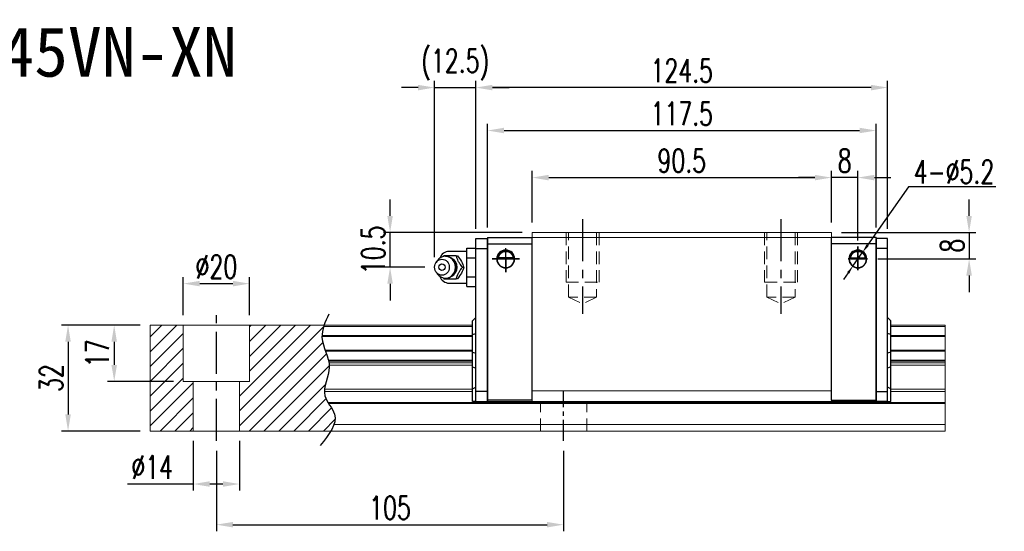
# Model space of a CAD drawing. Header units: millimetres. Extents: x 181 to 674, y 608 to 1035.
# Tile 3 of 3: x 376 to 674, y 608 to 763. Entities that reach past the tile are written whole.
import ezdxf
from ezdxf.enums import TextEntityAlignment as Align

# ---------------------------------------------------------------- set-up
doc = ezdxf.new("R2010")
doc.units = ezdxf.units.MM
doc.header["$PDSIZE"] = -1
for name, pattern in [('CENTER', [10.16, 6.35, -1.27, 1.27, -1.27]), ('DASHED', [0.75, 0.5, -0.25]), ('HIDDEN', [1.905, 1.27, -0.635])]:
    doc.linetypes.add(name, pattern=pattern)
for name, color, linetype in [('2', 7, 'Continuous'), ('CHA', 2, 'Continuous'), ('CL', 1, 'CENTER'), ('DIM', 4, 'Continuous'), ('HID', 2, 'DASHED'), ('OUT', 3, 'Continuous')]:
    doc.layers.add(name, color=color, linetype=linetype)
doc.styles.add('DIM-7', font='SIMPLEX.shx', dxfattribs={"width": 0.7, "bigfont": 'chineset.shx'})
doc.styles.add('T', font='kaiu.ttf')
doc.dimstyles.new('CNS', dxfattribs={"dimtxt": 3.5, "dimasz": 2.5, "dimexe": 1, "dimexo": 1.5, "dimgap": 0.09, "dimtad": 0, "dimdsep": 46, "dimtxsty": 'DIM-7', "dimcen": 0.09, "dimclrd": 1, "dimclre": 1, "dimclrt": 4, "dimadec": 0, "dimazin": 0, "dimtfac": 1, "dimtix": 1, "dimtmove": 2, "dimatfit": 3, "dimfxl": 1, "dimtvp": 0.971429, "dimtolj": 1, "dimarcsym": 0})
doc.dimstyles.new('CNSx1 (指線專用)', dxfattribs={"dimscale": 0.8, "dimtxt": 3.5, "dimasz": 2.5, "dimexe": 1, "dimexo": 1.5, "dimgap": 1, "dimtad": 1, "dimtih": 1, "dimtoh": 1, "dimdsep": 46, "dimtxsty": 'DIM-7', "dimcen": 0.09, "dimclrd": 256, "dimclre": 256, "dimclrt": 4, "dimadec": 0, "dimazin": 0, "dimtfac": 1, "dimtix": 1, "dimtmove": 1, "dimatfit": 3, "dimfxl": 1, "dimtvp": 0.971429, "dimtolj": 1, "dimarcsym": 0})

# ---------------------------------------------------------------- blocks, each defined once
blk = doc.blocks.new('*D16')
at = {"color": 7, "lineweight": -2}
for p, q in [((531.46, 701.54), (531.46, 717.14)), ((536.46, 715.14), (616.97, 715.14)), ((621.97, 701.54), (621.97, 717.14))]:
    blk.add_line(p, q, dxfattribs=at)
at = {"color": 7}
for points in [[(536.46, 715.97), (536.46, 714.3), (531.46, 715.14)], [(616.97, 715.97), (616.97, 714.3), (621.97, 715.14)]]:
    blk.add_solid(points, dxfattribs=at)
at = {"layer": 'DEFPOINTS', "color": 0}
for p in [(621.97, 715.14), (531.46, 698.54), (621.97, 698.54)]:
    blk.add_point(p, dxfattribs=at)
at = {"color": 7, "insert": (576.71, 720.24), "char_height": 7, "attachment_point": 5, "style": 'DIM-7'}
blk.add_mtext('\\A1;90.5', dxfattribs=at)
blk = doc.blocks.new('*D17')
at = {"color": 7, "lineweight": -2}
for p, q in [((514.46, 699.69), (514.46, 744.35)), ((633.97, 742.35), (519.46, 742.35)), ((638.97, 699.69), (638.97, 744.35))]:
    blk.add_line(p, q, dxfattribs=at)
at = {"color": 7}
for points in [[(519.46, 743.18), (519.46, 741.51), (514.46, 742.35)], [(633.97, 743.18), (633.97, 741.51), (638.97, 742.35)]]:
    blk.add_solid(points, dxfattribs=at)
at = {"layer": 'DEFPOINTS', "color": 0}
for p in [(514.46, 742.35), (514.46, 696.69), (638.97, 696.69)]:
    blk.add_point(p, dxfattribs=at)
at = {"color": 7, "insert": (576.71, 747.45), "char_height": 7, "attachment_point": 5, "style": 'DIM-7'}
blk.add_mtext('\\A1;124.5', dxfattribs=at)
blk = doc.blocks.new('*D18')
at = {"color": 7, "lineweight": -2}
for p, q in [((616.97, 715.14), (611.97, 715.14)), ((621.97, 701.54), (621.97, 717.14)), ((629.96, 715.14), (621.97, 715.14)), ((629.96, 696.14), (629.96, 717.14)), ((634.96, 715.14), (639.96, 715.14))]:
    blk.add_line(p, q, dxfattribs=at)
at = {"color": 7}
for points in [[(616.97, 715.97), (616.97, 714.3), (621.97, 715.14)], [(634.96, 715.97), (634.96, 714.3), (629.96, 715.14)]]:
    blk.add_solid(points, dxfattribs=at)
at = {"layer": 'DEFPOINTS', "color": 0}
for p in [(621.97, 715.14), (621.97, 698.54), (629.96, 693.14)]:
    blk.add_point(p, dxfattribs=at)
at = {"color": 7, "insert": (625.96, 720.24), "char_height": 7, "attachment_point": 5, "style": 'DIM-7'}
blk.add_mtext('\\A1;8', dxfattribs=at)
blk = doc.blocks.new('*D19')
at = {"color": 7, "lineweight": -2}
for p, q in [((663.6, 703.54), (663.6, 708.54)), ((624.97, 698.54), (665.6, 698.54)), ((663.6, 698.54), (663.6, 690.54)), ((635.96, 690.54), (665.6, 690.54)), ((663.6, 685.54), (663.6, 680.54))]:
    blk.add_line(p, q, dxfattribs=at)
at = {"color": 7}
for points in [[(662.76, 703.54), (664.43, 703.54), (663.6, 698.54)], [(662.76, 685.54), (664.43, 685.54), (663.6, 690.54)]]:
    blk.add_solid(points, dxfattribs=at)
at = {"layer": 'DEFPOINTS', "color": 0}
for p in [(621.97, 698.54), (632.96, 690.54), (663.6, 690.54)]:
    blk.add_point(p, dxfattribs=at)
at = {"color": 7, "insert": (658.5, 694.54), "char_height": 7, "attachment_point": 5, "rotation": 90, "style": 'DIM-7'}
blk.add_mtext('\\A1;8', dxfattribs=at)
blk = doc.blocks.new('*D21')
at = {"color": 7, "lineweight": -2}
for p, q in [((435.96, 632.54), (435.96, 608.23)), ((540.96, 632.54), (540.96, 608.23)), ((440.96, 610.23), (535.96, 610.23))]:
    blk.add_line(p, q, dxfattribs=at)
at = {"color": 7}
for points in [[(440.96, 611.06), (440.96, 609.4), (435.96, 610.23)], [(535.96, 611.06), (535.96, 609.4), (540.96, 610.23)]]:
    blk.add_solid(points, dxfattribs=at)
at = {"layer": 'DEFPOINTS', "color": 0}
for p in [(435.96, 635.54), (540.96, 635.54), (540.96, 610.23)]:
    blk.add_point(p, dxfattribs=at)
at = {"color": 7, "insert": (488.46, 615.33), "char_height": 7, "attachment_point": 5, "style": 'DIM-7'}
blk.add_mtext('\\A1;105', dxfattribs=at)
blk = doc.blocks.new('*D22')
at = {"color": 7, "lineweight": -2}
for p, q in [((425.96, 673.54), (425.96, 685.09)), ((445.96, 673.54), (445.96, 685.09)), ((430.96, 683.09), (440.96, 683.09))]:
    blk.add_line(p, q, dxfattribs=at)
at = {"color": 7}
for points in [[(430.96, 683.93), (430.96, 682.26), (425.96, 683.09)], [(440.96, 683.93), (440.96, 682.26), (445.96, 683.09)]]:
    blk.add_solid(points, dxfattribs=at)
at = {"layer": 'DEFPOINTS', "color": 0}
for p in [(445.96, 683.09), (425.96, 670.54), (445.96, 670.54)]:
    blk.add_point(p, dxfattribs=at)
at = {"color": 7, "insert": (435.96, 688.19), "char_height": 7, "attachment_point": 5, "style": 'DIM-7'}
blk.add_mtext('\\A1;%%C20', dxfattribs=at)
blk = doc.blocks.new('*D23')
at = {"color": 7, "lineweight": -2}
for p, q in [((412.96, 670.54), (403.07, 670.54)), ((405.07, 665.54), (405.07, 658.54)), ((422.96, 653.54), (403.07, 653.54))]:
    blk.add_line(p, q, dxfattribs=at)
at = {"color": 7}
for points in [[(404.23, 665.54), (405.9, 665.54), (405.07, 670.54)], [(404.23, 658.54), (405.9, 658.54), (405.07, 653.54)]]:
    blk.add_solid(points, dxfattribs=at)
at = {"layer": 'DEFPOINTS', "color": 0}
for p in [(415.96, 670.54), (405.07, 653.54), (425.96, 653.54)]:
    blk.add_point(p, dxfattribs=at)
at = {"color": 7, "insert": (399.97, 662.04), "char_height": 7, "attachment_point": 5, "rotation": 90, "style": 'DIM-7'}
blk.add_mtext('\\A1;17', dxfattribs=at)
blk = doc.blocks.new('*D20')
at = {"color": 7, "lineweight": -2}
for p, q in [((412.96, 670.54), (389.11, 670.54)), ((391.11, 665.54), (391.11, 643.54)), ((412.96, 638.54), (389.11, 638.54))]:
    blk.add_line(p, q, dxfattribs=at)
at = {"color": 7}
for points in [[(390.27, 665.54), (391.94, 665.54), (391.11, 670.54)], [(390.27, 643.54), (391.94, 643.54), (391.11, 638.54)]]:
    blk.add_solid(points, dxfattribs=at)
at = {"layer": 'DEFPOINTS', "color": 0}
for p in [(415.96, 670.54), (391.11, 638.54), (415.96, 638.54)]:
    blk.add_point(p, dxfattribs=at)
at = {"color": 7, "insert": (386.01, 654.54), "char_height": 7, "attachment_point": 5, "rotation": 90, "style": 'DIM-7'}
blk.add_mtext('\\A1;32', dxfattribs=at)
blk = doc.blocks.new('*D24')
at = {"color": 7, "lineweight": -2}
for p, q in [((428.96, 635.54), (428.96, 620.52)), ((442.96, 635.54), (442.96, 620.52)), ((428.96, 622.52), (409.1, 622.52)), ((437.96, 622.52), (433.96, 622.52))]:
    blk.add_line(p, q, dxfattribs=at)
at = {"color": 7}
for points in [[(433.96, 623.35), (433.96, 621.69), (428.96, 622.52)], [(437.96, 623.35), (437.96, 621.69), (442.96, 622.52)]]:
    blk.add_solid(points, dxfattribs=at)
at = {"layer": 'DEFPOINTS', "color": 0}
for p in [(428.96, 638.54), (442.96, 638.54), (442.96, 622.52)]:
    blk.add_point(p, dxfattribs=at)
at = {"color": 7, "insert": (416.53, 627.62), "char_height": 7, "attachment_point": 5, "style": 'DIM-7'}
blk.add_mtext('\\A1;%%C14', dxfattribs=at)
blk = doc.blocks.new('*D25')
at = {"layer": 'DEFPOINTS', "color": 0}
for p in [(635.47, 729.37), (517.96, 697.04), (635.47, 697.04)]:
    blk.add_point(p, dxfattribs=at)
at = {"layer": 'DIM', "color": 7, "lineweight": -2}
for p, q in [((517.96, 700.04), (517.96, 731.37)), ((635.47, 700.04), (635.47, 731.37)), ((522.96, 729.37), (630.47, 729.37))]:
    blk.add_line(p, q, dxfattribs=at)
at = {"layer": 'DIM', "color": 7}
for points in [[(522.96, 730.21), (522.96, 728.54), (517.96, 729.37)], [(630.47, 730.21), (630.47, 728.54), (635.47, 729.37)]]:
    blk.add_solid(points, dxfattribs=at)
at = {"layer": 'DIM', "color": 7, "insert": (576.71, 734.47), "char_height": 7, "attachment_point": 5, "style": 'DIM-7'}
blk.add_mtext('\\A1;117.5', dxfattribs=at)
blk = doc.blocks.new('*D26')
at = {"layer": 'DEFPOINTS', "color": 0}
for p in [(488.5, 698.54), (531.46, 698.54), (501.96, 688.04)]:
    blk.add_point(p, dxfattribs=at)
at = {"layer": 'DIM', "color": 7, "lineweight": -2}
for p, q in [((488.5, 703.54), (488.5, 708.54)), ((528.46, 698.54), (486.5, 698.54)), ((488.5, 688.04), (488.5, 698.54)), ((498.96, 688.04), (486.5, 688.04)), ((488.5, 683.04), (488.5, 678.04))]:
    blk.add_line(p, q, dxfattribs=at)
at = {"layer": 'DIM', "color": 7}
for points in [[(487.66, 703.54), (489.33, 703.54), (488.5, 698.54)], [(487.66, 683.04), (489.33, 683.04), (488.5, 688.04)]]:
    blk.add_solid(points, dxfattribs=at)
at = {"layer": 'DIM', "color": 7, "insert": (483.4, 693.29), "char_height": 7, "attachment_point": 5, "rotation": 90, "style": 'DIM-7'}
blk.add_mtext('\\A1;10.5', dxfattribs=at)
blk = doc.blocks.new('*D27')
at = {"color": 7, "lineweight": -2}
for p, q in [((496.96, 742.35), (491.96, 742.35)), ((501.96, 691.04), (501.96, 744.35)), ((501.96, 742.35), (514.46, 742.35)), ((514.46, 699.69), (514.46, 744.35)), ((519.46, 742.35), (524.46, 742.35))]:
    blk.add_line(p, q, dxfattribs=at)
at = {"color": 7}
for points in [[(496.96, 743.18), (496.96, 741.51), (501.96, 742.35)], [(519.46, 743.18), (519.46, 741.51), (514.46, 742.35)]]:
    blk.add_solid(points, dxfattribs=at)
at = {"layer": 'DEFPOINTS', "color": 0}
for p in [(514.46, 742.35), (514.46, 696.69), (501.96, 688.04)]:
    blk.add_point(p, dxfattribs=at)
at = {"color": 7, "insert": (508.21, 749.28), "char_height": 7, "attachment_point": 5, "style": 'DIM-7'}
blk.add_mtext('\\A1;(12.5)', dxfattribs=at)
blk = doc.blocks.new('*D88')
at = {"color": 0, "lineweight": -2}
for p, q in [((645.3, 712.39), (632.89, 694.72)), ((671.73, 712.39), (645.3, 712.39)), ((628.47, 688.41), (631.46, 692.67)), ((627.04, 686.37), (625.6, 684.32))]:
    blk.add_line(p, q, dxfattribs=at)
at = {"color": 0}
for points in [[(632.55, 694.96), (633.24, 694.48), (631.46, 692.67)], [(626.69, 686.61), (627.38, 686.13), (628.47, 688.41)]]:
    blk.add_solid(points, dxfattribs=at)
at = {"layer": 'DEFPOINTS', "color": 0}
for p in [(631.46, 692.67), (628.47, 688.41)]:
    blk.add_point(p, dxfattribs=at)
at = {"color": 0, "insert": (659.02, 716.89), "char_height": 3.5, "attachment_point": 5, "style": 'DIM-7'}
blk.add_mtext('\\A1;{\\H2x;4-∅5.2}', dxfattribs=at)

msp = doc.modelspace()

# ---------------------------------------------------------------- hatches: boundary and pattern name
at = {"layer": 'DIM'}
h = msp.add_hatch(dxfattribs=at)
h.set_pattern_fill('ANSI31', color=0, style=0)
h.set_pattern_definition([(45, (112.0167, 497.7613), (-2.245064, 2.245064), [])])
edge = h.paths.add_edge_path()
edge.add_spline(control_points=[(468.866, 662.973), (468.402, 664.275), (467.941, 665.651), (467.897, 667.028), (467.896, 667.113)], knot_values=[7.0410379, 7.0410379, 7.0410379, 7.0410379, 11.0834181, 11.3490412, 11.3490412, 11.3490412, 11.3490412], degree=3, periodic=0)
edge.add_spline(control_points=[(467.896, 667.113), (467.894, 667.211), (467.895, 667.309), (467.898, 667.407)], knot_values=[6.7346274, 6.7346274, 6.7346274, 6.7346274, 7.0410379, 7.0410379, 7.0410379, 7.0410379], degree=3, periodic=0)
edge.add_spline(control_points=[(467.898, 667.407), (467.922, 668.31), (468.112, 669.214), (468.399, 670.118)], knot_values=[3.908874, 3.908874, 3.908874, 3.908874, 6.7346274, 6.7346274, 6.7346274, 6.7346274], degree=3, periodic=0)
edge.add_spline(control_points=[(468.399, 670.118), (468.443, 670.26), (468.491, 670.402), (468.54, 670.543)], knot_values=[3.466366, 3.466366, 3.466366, 3.466366, 3.908874, 3.908874, 3.908874, 3.908874], degree=3, periodic=0)
edge.add_line((468.537, 670.543), (445.965, 670.543))
edge.add_line((445.965, 670.543), (445.965, 653.543))
edge.add_line((445.965, 653.543), (442.965, 653.543))
edge.add_line((442.965, 653.543), (442.965, 638.543))
edge.add_line((442.965, 638.543), (470.607, 638.543))
edge.add_spline(control_points=[(470.607, 638.543), (471.012, 639.214), (471.343, 639.881), (471.568, 640.543)], knot_values=[35.0876755, 35.0876755, 35.0876755, 35.0876755, 37.2888756, 37.2888756, 37.2888756, 37.2888756], degree=3, periodic=0)
edge.add_spline(control_points=[(471.568, 640.543), (471.927, 641.597), (472.108, 643.72), (470.608, 645.768), (469.928, 646.836)], knot_values=[27.949439, 27.949439, 27.949439, 27.949439, 31.4503537, 35.0876755, 35.0876755, 35.0876755, 35.0876755], degree=3, periodic=0)
edge.add_spline(control_points=[(469.928, 646.836), (469.853, 646.954), (469.779, 647.072), (469.707, 647.19)], knot_values=[27.5490533, 27.5490533, 27.5490533, 27.5490533, 27.949439, 27.949439, 27.949439, 27.949439], degree=3, periodic=0)
edge.add_spline(control_points=[(469.707, 647.19), (469.305, 647.847), (468.742, 648.927), (468.628, 650.062), (468.633, 650.5)], knot_values=[23.9494384, 23.9494384, 23.9494384, 23.9494384, 26.1777675, 27.5490533, 27.5490533, 27.5490533, 27.5490533], degree=3, periodic=0)
edge.add_spline(control_points=[(468.633, 650.5), (468.636, 650.734), (468.652, 650.97), (468.678, 651.207)], knot_values=[23.2175338, 23.2175338, 23.2175338, 23.2175338, 23.9494384, 23.9494384, 23.9494384, 23.9494384], degree=3, periodic=0)
edge.add_spline(control_points=[(468.678, 651.207), (468.922, 653.349), (470.167, 655.844), (470.092, 658.26), (470.075, 658.482)], knot_values=[15.9420699, 15.9420699, 15.9420699, 15.9420699, 22.5462419, 23.2175338, 23.2175338, 23.2175338, 23.2175338], degree=3, periodic=0)
edge.add_spline(control_points=[(470.075, 658.482), (470.057, 658.718), (470.029, 658.954), (469.991, 659.189)], knot_values=[15.228195, 15.228195, 15.228195, 15.228195, 15.9420699, 15.9420699, 15.9420699, 15.9420699], degree=3, periodic=0)
edge.add_spline(control_points=[(469.991, 659.189), (469.964, 659.356), (469.933, 659.523), (469.897, 659.69)], knot_values=[14.7203513, 14.7203513, 14.7203513, 14.7203513, 15.228195, 15.228195, 15.228195, 15.228195], degree=3, periodic=0)
edge.add_spline(control_points=[(469.897, 659.69), (469.877, 659.783), (469.857, 659.875), (469.834, 659.968)], knot_values=[14.4372251, 14.4372251, 14.4372251, 14.4372251, 14.7203513, 14.7203513, 14.7203513, 14.7203513], degree=3, periodic=0)
edge.add_spline(control_points=[(469.834, 659.968), (469.617, 660.879), (469.293, 661.782), (468.971, 662.679)], knot_values=[11.6531458, 11.6531458, 11.6531458, 11.6531458, 14.4372251, 14.4372251, 14.4372251, 14.4372251], degree=3, periodic=0)
edge.add_spline(control_points=[(468.971, 662.679), (468.936, 662.777), (468.901, 662.875), (468.866, 662.973)], knot_values=[11.3490412, 11.3490412, 11.3490412, 11.3490412, 11.6531458, 11.6531458, 11.6531458, 11.6531458], degree=3, periodic=0)
edge.add_line((468.866, 662.973), (468.866, 662.973))
h.paths.add_polyline_path([(425.965, 670.543), (415.965, 670.543), (415.965, 638.543), (428.965, 638.543), (428.965, 653.543), (425.965, 653.543)])

# ---------------------------------------------------------------- linework, layer by layer
at = {"layer": '2', "color": 0, "linetype": 'Continuous'}
for p, q in [((517.965, 697.043), (517.965, 695.143)), ((517.965, 697.043), (531.465, 697.043)), ((531.465, 647.843), (531.465, 696.993)), ((635.465, 697.043), (621.965, 697.043)), ((621.965, 647.843), (621.965, 696.993)), ((635.465, 697.043), (635.465, 695.143)), ((511.665, 693.817), (514.465, 693.817)), ((511.665, 690.93), (511.665, 693.817)), ((514.465, 696.693), (517.965, 696.693)), ((514.465, 693.693), (514.465, 696.693)), ((517.965, 696.693), (517.965, 693.693)), ((517.965, 693.693), (517.965, 696.693)), ((517.965, 695.143), (531.465, 695.143)), ((517.965, 695.143), (517.965, 647.843)), ((635.465, 695.143), (621.965, 695.143)), ((635.465, 696.693), (635.465, 693.693)), ((638.965, 696.693), (635.465, 696.693)), ((635.465, 693.693), (635.465, 696.693)), ((635.465, 695.143), (635.465, 647.843)), ((638.965, 693.693), (638.965, 696.693)), ((511.665, 692.843), (506.382, 692.843)), ((511.665, 690.93), (514.465, 690.93)), ((511.665, 685.156), (511.665, 690.93)), ((514.465, 650.443), (514.465, 693.693)), ((514.465, 693.693), (517.965, 693.693)), ((517.965, 693.693), (517.965, 650.443)), ((517.965, 650.443), (517.965, 693.693)), ((525.774, 690.818), (521.156, 690.818)), ((525.745, 690.843), (521.185, 690.843)), ((627.656, 690.818), (632.274, 690.818)), ((627.685, 690.843), (632.245, 690.843)), ((635.465, 693.693), (635.465, 650.443)), ((638.965, 693.693), (635.465, 693.693)), ((635.465, 650.443), (635.465, 693.693)), ((638.965, 650.443), (638.965, 693.693)), ((502.762, 690.002), (502.398, 689.468)), ((520.865, 690.543), (526.065, 690.543)), ((632.565, 690.543), (627.365, 690.543)), ((502.398, 686.618), (502.762, 686.084)), ((511.665, 682.27), (511.665, 685.156)), ((511.665, 685.156), (514.465, 685.156)), ((506.382, 683.243), (511.665, 683.243)), ((511.665, 682.27), (514.465, 682.27)), ((513.465, 671.843), (514.465, 672.843)), ((513.465, 667.696), (513.465, 671.843)), ((639.965, 671.843), (638.965, 672.843)), ((639.965, 667.696), (639.965, 671.843)), ((513.465, 667.696), (514.465, 668.059)), ((513.465, 662.391), (513.465, 667.696)), ((639.965, 667.696), (638.965, 668.059)), ((639.965, 662.391), (639.965, 667.696)), ((513.465, 662.391), (514.465, 662.027)), ((513.465, 657.922), (513.465, 662.391)), ((639.965, 662.391), (638.965, 662.027)), ((639.965, 657.922), (639.965, 662.391)), ((513.465, 651.332), (513.465, 657.922)), ((513.465, 657.922), (514.465, 657.558)), ((639.965, 657.922), (638.965, 657.558)), ((639.965, 651.332), (639.965, 657.922)), ((513.465, 651.332), (514.465, 651.746)), ((513.465, 647.443), (513.465, 651.332)), ((517.965, 650.443), (514.465, 650.443)), ((514.465, 647.443), (514.465, 650.443)), ((517.965, 650.443), (517.965, 647.443)), ((517.965, 647.443), (517.965, 650.443)), ((635.465, 650.443), (635.465, 647.443)), ((635.465, 650.443), (638.965, 650.443)), ((635.465, 647.443), (635.465, 650.443)), ((639.965, 651.332), (638.965, 651.746)), ((638.965, 647.443), (638.965, 650.443)), ((639.965, 647.443), (639.965, 651.332)), ((514.465, 647.443), (513.465, 647.443)), ((514.465, 647.443), (517.965, 647.443)), ((517.965, 647.443), (517.965, 647.843)), ((531.545, 647.843), (517.965, 647.843)), ((517.965, 647.443), (531.544, 647.443)), ((621.885, 647.843), (635.465, 647.843)), ((635.465, 647.443), (621.886, 647.443)), ((635.465, 647.443), (635.465, 647.843)), ((638.965, 647.443), (635.465, 647.443)), ((638.965, 647.443), (639.965, 647.443))]:
    msp.add_line(p, q, dxfattribs=at)
for centre, radius, start, end in [((506.382, 689.843), 3, 89.99998, 161.42204), ((523.465, 690.543), 2.7, 90, 270), ((523.465, 690.543), 2.6, 90, 270), ((523.465, 690.543), 2.7, 270, 90), ((523.465, 690.543), 2.6, 270, 90), ((629.965, 690.543), 2.7, 90, 270), ((629.965, 690.543), 2.6, 90, 270), ((629.965, 690.543), 2.7, 270, 90), ((629.965, 690.543), 2.6, 270, 90), ((506.382, 686.243), 3, 198.57796, 270.00002)]:
    msp.add_arc(centre, radius, start, end, dxfattribs=at)
at = {"layer": '2', "color": 0, "linetype": 'Continuous', "extrusion": (0, 0, -1)}
for centre, start, end in [((-523.465, 690.543), 7.49472, 90), ((-523.465, 690.543), 90, 172.50528), ((-629.965, 690.543), 7.49472, 90), ((-629.965, 690.543), 90, 172.50528)]:
    msp.add_arc(centre, 2.3, start, end, dxfattribs=at)
at = {"layer": '2', "color": 0, "linetype": 'Continuous'}
for centre, major_axis, start_param, end_param in [((505.216, 688.043), (0, -3.3), 3.1415926, 4.0769035), ((505.216, 688.043), (0, -3.3), 0, 3.1415927), ((506.03, 688.043), (0, -2.962), 0.4233297, 2.6987264), ((505.216, 688.043), (0, -3.3), 5.3479724, 6.2831853)]:
    msp.add_ellipse(centre, major_axis=major_axis, ratio=0.9238797, start_param=start_param, end_param=end_param, dxfattribs=at)
for major_axis in [(0, -2.4), (0, -1)]:
    msp.add_ellipse((504.182, 688.043), major_axis=major_axis, ratio=0.9238797, dxfattribs=at)
for points, degree in [([(504.772, 691.543), (504.684, 691.428), (504.596, 691.313), (504.508, 691.196)], 3), ([(508.506, 691.543), (508.921, 691.543)], 1), ([(521.185, 690.843), (521.175, 690.835), (521.166, 690.826), (521.156, 690.818)], 3), ([(525.774, 690.818), (525.764, 690.826), (525.755, 690.835), (525.745, 690.843)], 3), ([(627.656, 690.818), (627.666, 690.826), (627.675, 690.835), (627.685, 690.843)], 3), ([(632.245, 690.843), (632.255, 690.835), (632.264, 690.826), (632.274, 690.818)], 3), ([(510.373, 688.043), (510.788, 688.043)], 1), ([(504.528, 684.864), (504.609, 684.756), (504.691, 684.65), (504.772, 684.543)], 3), ([(505.237, 684.764), (505.295, 684.761), (505.352, 684.76), (505.408, 684.76)], 3), ([(508.921, 684.543), (508.506, 684.543)], 1)]:
    msp.add_open_spline(points, degree=degree, dxfattribs=at)
for points, knots in [([(508.506, 691.543), (507.788, 691.543), (507.019, 691.543), (505.711, 691.543), (505.225, 691.543), (504.772, 691.543)], [0, 0, 0, 0, 0.5, 0.5, 1, 1, 1, 1]), ([(508.516, 688.043), (508.515, 688.293), (508.459, 688.79), (508.202, 689.518), (507.774, 690.176), (507.199, 690.72), (506.514, 691.109), (505.834, 691.314), (505.397, 691.333), (505.215, 691.325)], [0, 0, 0, 0, 0.1424122, 0.2912277, 0.4421098, 0.5939693, 0.7455107, 0.8956214, 1, 1, 1, 1]), ([(510.373, 688.043), (510.108, 688.389), (509.84, 688.743), (509.423, 689.372), (509.263, 689.641), (508.994, 690.169), (508.882, 690.431), (508.679, 690.977), (508.59, 691.262), (508.506, 691.543)], [0, 0, 0, 0, 0.316279, 0.316279, 0.5305075, 0.5305075, 0.7443494, 0.7443494, 1, 1, 1, 1]), ([(508.921, 691.543), (509.333, 690.996), (509.731, 690.411), (510.384, 689.189), (510.616, 688.593), (510.788, 688.043)], [0, 0, 0, 0, 0.5, 0.5, 1, 1, 1, 1]), ([(521.156, 690.818), (521.183, 691.05), (521.245, 691.278), (521.417, 691.683), (521.528, 691.867), (521.844, 692.269), (522.072, 692.463), (522.491, 692.708), (522.673, 692.787), (522.986, 692.873), (523.108, 692.898), (523.31, 692.919), (523.388, 692.923), (523.465, 692.923)], [0, 0, 0, 0, 0.187135, 0.187135, 0.3722972, 0.3722972, 0.651232, 0.651232, 0.8354912, 0.8354912, 0.9393137, 0.9393137, 1, 1, 1, 1]), ([(523.465, 692.923), (523.591, 692.923), (523.718, 692.912), (524.014, 692.861), (524.177, 692.811), (524.616, 692.629), (524.872, 692.456), (525.264, 692.062), (525.416, 691.856), (525.627, 691.436), (525.701, 691.228), (525.756, 690.948), (525.766, 690.883), (525.774, 690.818)], [0, 0, 0, 0, 0.0998047, 0.0998047, 0.2515472, 0.2515472, 0.5439534, 0.5439534, 0.769985, 0.769985, 0.9482846, 0.9482846, 1, 1, 1, 1]), ([(629.965, 692.923), (629.839, 692.923), (629.712, 692.912), (629.416, 692.861), (629.253, 692.811), (628.814, 692.629), (628.558, 692.456), (628.166, 692.062), (628.014, 691.856), (627.803, 691.436), (627.729, 691.228), (627.674, 690.948), (627.664, 690.883), (627.656, 690.818)], [0, 0, 0, 0, 0.0998047, 0.0998047, 0.2515472, 0.2515472, 0.5439534, 0.5439534, 0.769985, 0.769985, 0.9482846, 0.9482846, 1, 1, 1, 1]), ([(632.274, 690.818), (632.247, 691.05), (632.185, 691.278), (632.013, 691.683), (631.902, 691.867), (631.586, 692.269), (631.358, 692.463), (630.939, 692.708), (630.757, 692.787), (630.444, 692.873), (630.322, 692.898), (630.12, 692.919), (630.042, 692.923), (629.965, 692.923)], [0, 0, 0, 0, 0.187135, 0.187135, 0.3722972, 0.3722972, 0.651232, 0.651232, 0.8354912, 0.8354912, 0.9393137, 0.9393137, 1, 1, 1, 1]), ([(505.556, 684.765), (505.604, 684.768), (505.899, 684.796), (506.431, 684.947), (507.091, 685.294), (507.653, 685.778), (508.093, 686.372), (508.392, 687.05), (508.503, 687.624), (508.516, 687.956), (508.516, 688.043)], [0, 0, 0, 0, 0.0297339, 0.1848987, 0.3380427, 0.4898314, 0.6411412, 0.7929758, 0.9463445, 1, 1, 1, 1]), ([(508.506, 684.543), (508.61, 684.889), (508.72, 685.243), (508.974, 685.872), (509.1, 686.141), (509.394, 686.669), (509.563, 686.931), (509.942, 687.477), (510.158, 687.762), (510.373, 688.043)], [0, 0, 0, 0, 0.316279, 0.316279, 0.5305075, 0.5305075, 0.7443494, 0.7443494, 1, 1, 1, 1]), ([(510.788, 688.043), (510.617, 687.496), (510.39, 686.911), (509.74, 685.689), (509.336, 685.093), (508.921, 684.543)], [0, 0, 0, 0, 0.5, 0.5, 1, 1, 1, 1]), ([(504.772, 684.543), (505.232, 684.543), (505.726, 684.543), (507.075, 684.543), (507.798, 684.543), (508.506, 684.543)], [0, 0, 0, 0, 0.5, 0.5, 1, 1, 1, 1])]:
    msp.add_open_spline(points, degree=3, knots=knots, dxfattribs=at)
at = {"layer": 'CL', "color": 0, "ltscale": 2}
for p, q in [((546.715, 702.543), (546.715, 673.918)), ((606.715, 702.543), (606.715, 673.918)), ((435.965, 635.543), (435.965, 673.543))]:
    msp.add_line(p, q, dxfattribs=at)
at = {"layer": 'CL', "color": 0}
msp.add_line((540.965, 635.543), (540.965, 650.693), dxfattribs=at)
at = {"layer": 'DIM', "color": 0}
for p, q in [((629.965, 687.18), (629.965, 694.264)), ((629.965, 694.264), (629.965, 687.793)), ((523.465, 686.592), (523.465, 693.778)), ((527.637, 690.543), (519.361, 690.543)), ((519.361, 690.543), (523.465, 690.543)), ((523.465, 690.543), (527.637, 690.543)), ((523.465, 690.543), (523.465, 686.592)), ((632.845, 690.543), (627.053, 690.543)), ((627.053, 690.543), (629.965, 690.543)), ((629.965, 690.543), (632.845, 690.543)), ((629.965, 690.543), (629.965, 687.18))]:
    msp.add_line(p, q, dxfattribs=at)
msp.add_open_spline([(469.955, 673.871), (468.871, 671.533), (466.405, 666.215), (472.119, 658.134), (466.69, 649.731), (474.237, 642.537), (469.981, 637.393), (467.32, 634.179)], degree=3, knots=[0, 0, 0, 0, 7.306661, 16.6133617, 25.3207242, 31.5867608, 42.0326146, 42.0326146, 42.0326146, 42.0326146], dxfattribs=at)
at = {"layer": 'HID', "color": 0, "linetype": 'HIDDEN', "lineweight": 0, "ltscale": 3}
for p, q in [((541.715, 698.543), (541.715, 683.543)), ((542.465, 679.043), (542.465, 698.543)), ((550.965, 698.543), (550.965, 679.043)), ((551.715, 698.543), (551.715, 683.543)), ((601.715, 698.543), (601.715, 683.543)), ((602.465, 679.043), (602.465, 698.543)), ((610.965, 698.543), (610.965, 679.043)), ((611.715, 698.543), (611.715, 683.543)), ((541.715, 683.543), (551.715, 683.543)), ((601.715, 683.543), (611.715, 683.543)), ((542.465, 679.043), (546.715, 676.918)), ((550.965, 679.043), (542.465, 679.043)), ((550.965, 679.043), (546.715, 676.918)), ((602.465, 679.043), (606.715, 676.918)), ((610.965, 679.043), (602.465, 679.043)), ((610.965, 679.043), (606.715, 676.918)), ((533.965, 638.543), (533.965, 647.443)), ((547.965, 638.543), (547.965, 647.443))]:
    msp.add_line(p, q, dxfattribs=at)
at = {"layer": 'OUT', "color": 0, "linetype": 'Continuous', "lineweight": 15}
for p, q in [((621.965, 698.543), (531.465, 698.543)), ((531.465, 697.043), (531.465, 698.543)), ((531.465, 650.693), (531.465, 697.043)), ((621.965, 697.043), (531.465, 697.043)), ((621.965, 697.043), (621.965, 698.543)), ((621.965, 650.693), (621.965, 697.043)), ((415.965, 670.543), (513.465, 670.543)), ((415.965, 670.118), (415.965, 670.543)), ((415.965, 667.407), (415.965, 670.118)), ((425.965, 653.543), (425.965, 670.543)), ((445.965, 653.543), (445.965, 670.543)), ((468.399, 670.118), (513.465, 670.118)), ((639.965, 670.543), (656.358, 670.543)), ((639.965, 670.118), (656.358, 670.118)), ((656.358, 670.118), (656.358, 670.543)), ((656.358, 667.407), (656.358, 670.118)), ((415.965, 667.113), (415.965, 667.407)), ((415.965, 662.973), (415.965, 667.113)), ((467.896, 667.113), (513.465, 667.113)), ((467.898, 667.407), (513.465, 667.407)), ((639.965, 667.407), (656.358, 667.407)), ((639.965, 667.113), (656.358, 667.113)), ((656.358, 667.113), (656.358, 667.407)), ((656.358, 662.973), (656.358, 667.113)), ((415.965, 662.679), (415.965, 662.973)), ((415.965, 659.968), (415.965, 662.679)), ((468.866, 662.973), (513.465, 662.973)), ((468.971, 662.679), (513.465, 662.679)), ((639.965, 662.973), (656.358, 662.973)), ((639.965, 662.679), (656.358, 662.679)), ((656.358, 662.679), (656.358, 662.973)), ((656.358, 659.968), (656.358, 662.679)), ((415.965, 659.69), (415.965, 659.968)), ((415.965, 659.189), (415.965, 659.69)), ((415.965, 658.482), (415.965, 659.189)), ((415.965, 651.207), (415.965, 658.482)), ((469.834, 659.968), (513.465, 659.968)), ((469.897, 659.69), (513.465, 659.69)), ((469.991, 659.189), (513.465, 659.189)), ((470.075, 658.482), (513.465, 658.482)), ((639.965, 659.968), (656.358, 659.968)), ((639.965, 659.69), (656.358, 659.69)), ((639.965, 659.189), (656.358, 659.189)), ((639.965, 658.482), (656.358, 658.482)), ((656.358, 659.69), (656.358, 659.968)), ((656.358, 659.189), (656.358, 659.69)), ((656.358, 658.482), (656.358, 659.189)), ((656.358, 651.207), (656.358, 658.482)), ((425.965, 653.543), (445.965, 653.543)), ((428.965, 638.543), (428.965, 653.543)), ((442.965, 638.543), (442.965, 653.543)), ((415.965, 650.5), (415.965, 651.207)), ((415.965, 647.19), (415.965, 650.5)), ((468.633, 650.5), (513.465, 650.5)), ((468.678, 651.207), (513.465, 651.207)), ((621.965, 650.693), (531.465, 650.693)), ((531.465, 647.443), (531.465, 650.693)), ((531.465, 647.443), (531.465, 650.443)), ((621.965, 647.443), (621.965, 650.693)), ((621.965, 650.443), (621.965, 647.443)), ((639.965, 651.207), (656.358, 651.207)), ((639.965, 650.5), (656.358, 650.5)), ((656.358, 650.5), (656.358, 651.207)), ((656.358, 647.19), (656.358, 650.5)), ((415.965, 646.836), (415.965, 647.19)), ((415.965, 640.543), (415.965, 646.836)), ((469.707, 647.19), (656.358, 647.19)), ((469.928, 646.836), (656.358, 646.836)), ((621.965, 647.443), (531.465, 647.443)), ((656.358, 646.836), (656.358, 647.19)), ((656.358, 640.543), (656.358, 646.836)), ((415.965, 638.543), (415.965, 640.543)), ((471.568, 640.543), (656.358, 640.543)), ((656.358, 638.543), (656.358, 640.543)), ((415.965, 638.543), (656.358, 638.543))]:
    msp.add_line(p, q, dxfattribs=at)

# ---------------------------------------------------------------- texts
at = {"layer": 'CHA', "color": 7, "style": 'T'}
msp.add_text('TRS45VN-XN', height=15, dxfattribs=at).set_placement((391.087, 753.156), align=Align.MIDDLE)

# ---------------------------------------------------------------- dimensions: what is measured, and where the dimension line sits
at = {"color": 0}
for base, p1, p2, text, override, picture, middle in [((514.465, 742.346), (501.965, 688.043), (514.465, 696.693), '(<>)', {"dimscale": 2, "dimgap": 0.8, "dimtad": 1, "dimclrd": 7, "dimclre": 7, "dimclrt": 7, "dimadec": 2, "dimazin": 2, "dimtmove": 1}, '*D27', (508.215, 749.28)), ((445.965, 683.094), (425.965, 670.543), (445.965, 670.543), '%%C<>', {"dimscale": 2, "dimgap": 0.8, "dimtad": 1, "dimclrd": 7, "dimclre": 7, "dimclrt": 7, "dimtmove": 1}, '*D22', (435.965, 688.194))]:
    dim = msp.add_linear_dim(base=base, p1=p1, p2=p2, text=text, dimstyle='CNS', override=override, dxfattribs=at)
    dim.commit()
    dim.dimension.update_dxf_attribs({"geometry": picture, "text_midpoint": middle})
for base, p1, p2, override, picture, middle in [((514.465, 742.346), (638.965, 696.693), (514.465, 696.693), {"dimscale": 2, "dimgap": 0.8, "dimtad": 1, "dimclrd": 7, "dimclre": 7, "dimclrt": 7, "dimadec": 2, "dimazin": 2, "dimtmove": 1}, '*D17', (576.715, 747.446)), ((621.965, 715.138), (531.465, 698.543), (621.965, 698.543), {"dimscale": 2, "dimgap": 0.8, "dimtad": 1, "dimclrd": 7, "dimclre": 7, "dimclrt": 7, "dimadec": 2, "dimazin": 2, "dimtmove": 1}, '*D16', (576.715, 720.238)), ((621.965, 715.138), (629.965, 693.143), (621.965, 698.543), {"dimscale": 2, "dimgap": 0.8, "dimtad": 1, "dimclrd": 7, "dimclre": 7, "dimclrt": 7, "dimadec": 2, "dimazin": 2, "dimtmove": 1}, '*D18', (625.965, 720.238)), ((540.965, 610.231), (435.965, 635.543), (540.965, 635.543), {"dimscale": 2, "dimgap": 0.8, "dimtad": 1, "dimclrd": 7, "dimclre": 7, "dimclrt": 7, "dimtmove": 1}, '*D21', (488.465, 615.331))]:
    dim = msp.add_linear_dim(base=base, p1=p1, p2=p2, dimstyle='CNS', override=override, dxfattribs=at)
    dim.commit()
    dim.dimension.update_dxf_attribs({"geometry": picture, "text_midpoint": middle})
at = {"color": 7}
dim = msp.add_diameter_dim_2p(p1=(628.471, 688.415), p2=(631.459, 692.671), text='{\\H2x;4-<>}', dimstyle='CNSx1 (指線專用)', override={"dimscale": 1, "dimclrd": 0, "dimclre": 0, "dimclrt": 0}, dxfattribs=at)
dim.commit()
dim.dimension.update_dxf_attribs({"geometry": '*D88', "text_midpoint": (645.299, 712.394), "dimtype": 163})
at = {"color": 0}
for base, p1, p2, override, picture, middle in [((663.597, 690.543), (621.965, 698.543), (632.965, 690.543), {"dimscale": 2, "dimgap": 0.8, "dimtad": 1, "dimclrd": 7, "dimclre": 7, "dimclrt": 7, "dimadec": 2, "dimazin": 2, "dimtmove": 1}, '*D19', (658.497, 694.543)), ((391.107, 638.543), (415.965, 670.543), (415.965, 638.543), {"dimscale": 2, "dimgap": 0.8, "dimtad": 1, "dimclrd": 7, "dimclre": 7, "dimclrt": 7, "dimtmove": 1}, '*D20', (386.007, 654.543)), ((405.067, 653.543), (415.965, 670.543), (425.965, 653.543), {"dimscale": 2, "dimgap": 0.8, "dimtad": 1, "dimclrd": 7, "dimclre": 7, "dimclrt": 7, "dimtmove": 1}, '*D23', (399.967, 662.043))]:
    dim = msp.add_linear_dim(base=base, p1=p1, p2=p2, angle=90, dimstyle='CNS', override=override, dxfattribs=at)
    dim.commit()
    dim.dimension.update_dxf_attribs({"geometry": picture, "text_midpoint": middle})
dim = msp.add_linear_dim(base=(442.965, 622.52), p1=(428.965, 638.543), p2=(442.965, 638.543), text='%%C<>', dimstyle='CNS', override={"dimscale": 2, "dimgap": 0.8, "dimtad": 1, "dimclrd": 7, "dimclre": 7, "dimclrt": 7, "dimtmove": 0}, dxfattribs=at)
dim.commit()
dim.dimension.update_dxf_attribs({"geometry": '*D24', "text_midpoint": (416.532, 622.52), "dimtype": 160})
at = {"layer": 'DIM', "color": 0}
dim = msp.add_linear_dim(base=(635.465, 729.374), p1=(517.965, 697.043), p2=(635.465, 697.043), dimstyle='CNS', override={"dimscale": 2, "dimgap": 0.8, "dimtad": 1, "dimclrd": 7, "dimclre": 7, "dimclrt": 7, "dimtmove": 1}, dxfattribs=at)
dim.commit()
dim.dimension.update_dxf_attribs({"geometry": '*D25', "text_midpoint": (576.715, 734.474)})
dim = msp.add_linear_dim(base=(488.496, 698.543), p1=(501.965, 688.043), p2=(531.465, 698.543), angle=90, dimstyle='CNS', override={"dimscale": 2, "dimgap": 0.8, "dimtad": 1, "dimclrd": 7, "dimclre": 7, "dimclrt": 7, "dimtmove": 1}, dxfattribs=at)
dim.commit()
dim.dimension.update_dxf_attribs({"geometry": '*D26', "text_midpoint": (483.396, 693.293)})

doc.saveas('drawing.dxf')
